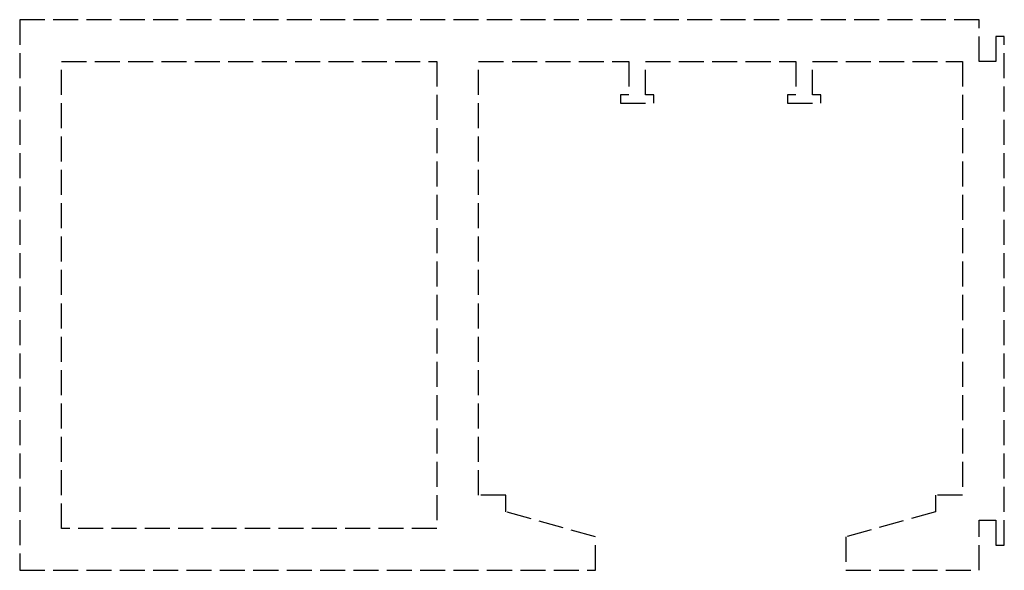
# Model space of a CAD drawing. Header units: millimetres. Extents: x -42 to 17, y -33 to 0.
import ezdxf

# ---------------------------------------------------------------- set-up
doc = ezdxf.new("R2010")
doc.units = ezdxf.units.MM
doc.header["$LTSCALE"] = 10
doc.linetypes.add('ALLCAD_Strich', pattern=[0.2, 0.15, -0.05])
doc.layers.add('BESCH_KONT_sich_schn_seit_2d', color=160, linetype='Continuous')

msp = doc.modelspace()

# ---------------------------------------------------------------- linework, layer by layer
at = {"layer": 'BESCH_KONT_sich_schn_seit_2d', "linetype": 'ALLCAD_Strich', "extrusion": (-1.09476e-47, 1, -2.22045e-16)}
for p, q in [((-42, 0), (-42, -33)), ((15.5, 0), (-42, 0)), ((15.5, -2.5), (15.5, 0)), ((16.5, -1), (16.5, -2.5)), ((17, -1), (16.5, -1)), ((17, -31.5), (17, -1)), ((-39.5, -2.5), (-17, -2.5)), ((-39.5, -2.503), (-39.5, -2.5)), ((-39.5, -2.5), (-39.495, -2.5)), ((-39.495, -2.502), (-39.5, -2.502)), ((-39.5, -2.502), (-39.495, -2.502)), ((-39.5, -2.502), (-39.495, -2.502)), ((-39.5, -2.503), (-39.495, -2.503)), ((-39.5, -2.503), (-39.495, -2.503)), ((-39.5, -2.503), (-39.495, -2.503)), ((-39.5, -2.503), (-39.495, -2.503)), ((-39.5, -2.503), (-39.5, -2.505)), ((-39.5, -2.504), (-39.495, -2.504)), ((-39.5, -30.5), (-39.5, -2.505)), ((-39.5, -2.505), (-39.495, -2.505)), ((-39.5, -2.505), (-39.495, -2.505)), ((-39.5, -2.507), (-39.495, -2.507)), ((-39.5, -2.508), (-39.495, -2.508)), ((-39.5, -2.508), (-39.495, -2.508)), ((-39.495, -2.5), (-39.495, -2.503)), ((-39.495, -2.505), (-39.495, -2.503)), ((-39.495, -2.505), (-39.495, -2.508)), ((-17, -2.5), (-17, -30.5)), ((-14.5, -2.5), (-5.5, -2.5)), ((-14.5, -28.5), (-14.5, -2.5)), ((-5.5, -2.5), (-5.5, -4.5)), ((-4.5, -2.5), (4.5, -2.5)), ((-4.5, -4.5), (-4.5, -2.5)), ((4.5, -2.5), (4.5, -4.5)), ((5.5, -2.5), (14.5, -2.5)), ((5.5, -4.5), (5.5, -2.5)), ((14.5, -2.5), (14.5, -28.5)), ((16.5, -2.5), (15.5, -2.5)), ((-6, -4.5), (-6, -5)), ((-5.5, -4.5), (-6, -4.5)), ((-4, -4.5), (-4.5, -4.5)), ((-4, -5), (-4, -4.5)), ((4.5, -4.5), (4, -4.5)), ((4, -4.5), (4, -5)), ((6, -4.5), (5.5, -4.5)), ((6, -5), (6, -4.5)), ((-6, -5), (-4, -5)), ((4, -5), (6, -5)), ((-12.875, -28.5), (-14.5, -28.5)), ((-12.875, -29.5), (-12.875, -28.5)), ((12.875, -28.5), (12.875, -29.5)), ((14.5, -28.5), (12.875, -28.5)), ((-7.5, -31), (-12.875, -29.5)), ((12.875, -29.5), (7.5, -31)), ((15.5, -30), (16.5, -30)), ((15.5, -33), (15.5, -30)), ((16.5, -30), (16.5, -31.5)), ((-17, -30.5), (-39.5, -30.5)), ((-7.5, -33), (-7.5, -31)), ((7.5, -31), (7.5, -33)), ((16.5, -31.5), (17, -31.5)), ((-42, -33), (-7.5, -33)), ((7.5, -33), (15.5, -33))]:
    msp.add_line(p, q, dxfattribs=at)

doc.saveas('drawing.dxf')
